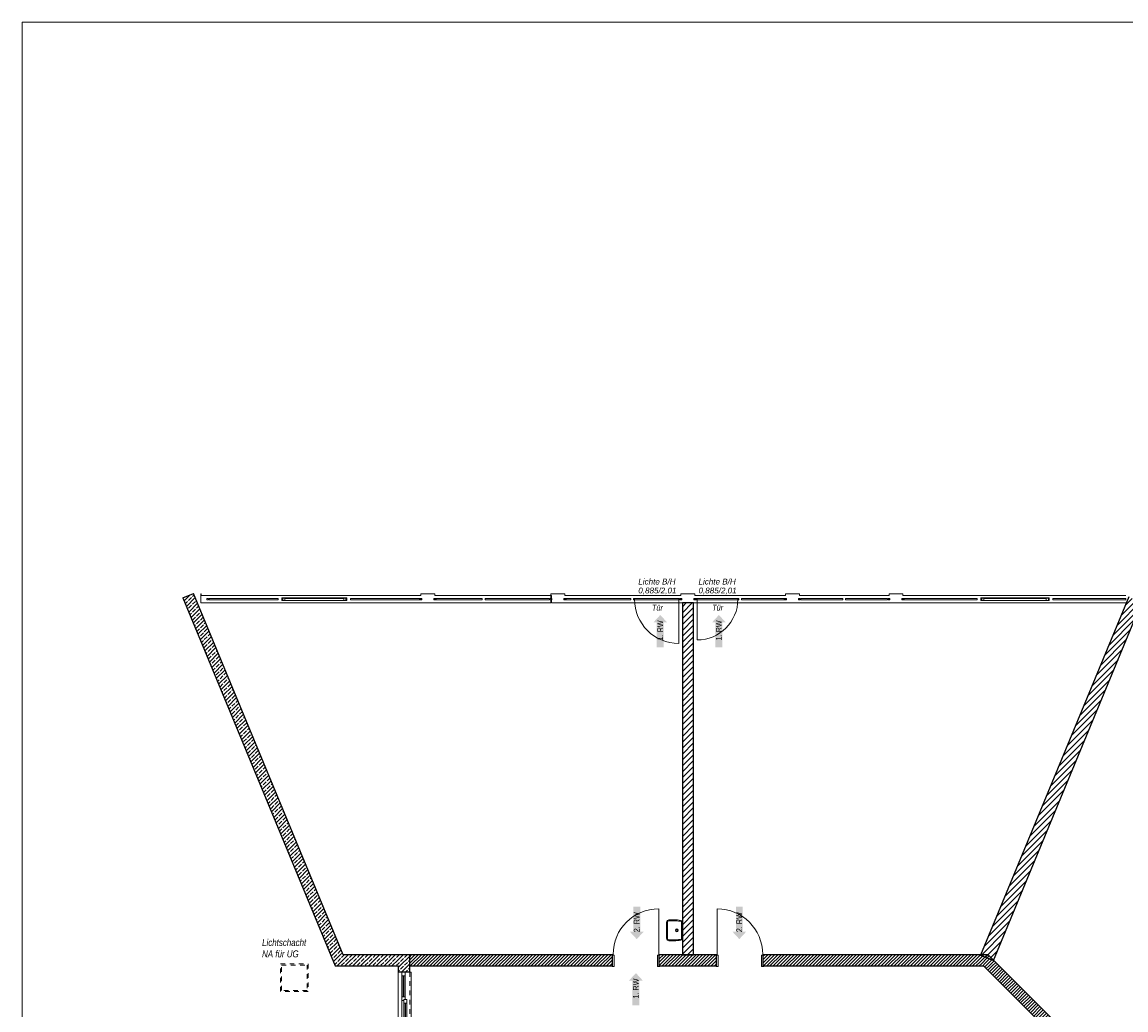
# Model space of a CAD drawing. Header units: metres. Extents: x -80 to 1923, y -189 to 69.
# Tile 21 of 256: x 15 to 39, y 46 to 67. Entities that reach past the tile are written whole.
import ezdxf

# ---------------------------------------------------------------- set-up
doc = ezdxf.new("R2010")
doc.units = ezdxf.units.M
doc.header["$MEASUREMENT"] = 0
for name, pattern in [('Strichlinie eng', [0.115, 0.075, -0.04]), ('Strichlinie_ eng', [0.115, 0.075, -0.04]), ('Wipeout_Contour', [1, 0, -1])]:
    doc.linetypes.add(name, pattern=pattern)
for name, color, linetype in [('00 Linien_Kreise_Splines', 7, 'Continuous'), ('10 Fassade', 7, 'Continuous'), ('10 Wand außen', 7, 'Continuous'), ('10 Wand innen', 7, 'Continuous'), ('50 Möblierung', 7, 'Continuous'), ('90 Allgemein Dokumentation', 7, 'Continuous'), ('97 Brandschutz', 7, 'Continuous'), ('97 Brandschutz Dokumentation', 7, 'Continuous')]:
    doc.layers.add(name, color=color, linetype=linetype)
doc.styles.add('ERSTELLTER_STIL_2', font='ARIALN.TTF')
doc.styles.add('ERSTELLTER_STIL_4', font='arial.ttf')
doc.styles.add('ERSTELLTER_STIL_5', font='ARIALN.TTF')
pattern_1 = [(45, (0, 0), (-0.06363961, 0.06363961), [])]
pattern_2 = [(45, (0, 0), (-0.08485281, 0.08485281), []), (45, (-0.04243, 0.04243), (-0.08485281, 0.08485281), [0.09, -0.03])]
pattern_3 = [(45, (0, 0), (-0.03535534, 0.03535534), [])]

# ---------------------------------------------------------------- blocks, each defined once
blk = doc.blocks.new('3-Flügelfenster 1+1+1 27')
at = {"layer": '10 Wand außen', "color": 7, "linetype": 'Continuous', "lineweight": 13}
for p, q in [((-0.9, 0.1), (-0.9, 0.13)), ((-0.9, 0.13), (0.9, 0.13)), ((0.9, 0.13), (0.9, 0.1)), ((-0.9, -0.15), (0.9, -0.15))]:
    blk.add_line(p, q, dxfattribs=at)
at = {"layer": '10 Wand außen', "color": 7, "linetype": 'Strichlinie eng', "lineweight": 13}
blk.add_line((-0.9, 0.1), (0.9, 0.1), dxfattribs=at)
at = {"layer": '10 Wand außen', "color": 7, "linetype": 'Continuous', "lineweight": 25}
for p, q in [((-0.9, 0.1), (-0.9, 0)), ((-0.9, 0), (-0.9, -0.07)), ((-0.9, 0), (-0.9, -0.07)), ((0.9, 0.1), (0.9, 0)), ((0.9, 0), (0.9, -0.07)), ((0.9, 0), (0.9, -0.07)), ((-0.9, -0.07), (-0.9, -0.15)), ((0.9, -0.07), (0.9, -0.15))]:
    blk.add_line(p, q, dxfattribs=at)
at = {"layer": '10 Wand außen', "color": 7, "linetype": 'Continuous', "lineweight": 18}
for p, q in [((-0.9, 0), (-0.82, 0)), ((-0.82, 0), (-0.367, 0)), ((-0.82, 0), (-0.82, -0.07)), ((-0.367, -0.07), (-0.367, 0)), ((-0.367, 0), (-0.327, 0)), ((-0.327, 0), (-0.307, 0)), ((-0.307, -0.03), (-0.307, 0.04)), ((-0.307, 0.04), (-0.227, 0.04)), ((-0.307, 0), (-0.307, -0.03)), ((-0.227, 0.04), (0.227, 0.04)), ((-0.227, 0.04), (-0.227, -0.03)), ((-0.227, 0.01), (0.227, 0.01)), ((0.227, -0.03), (0.227, 0.04)), ((0.227, 0.04), (0.307, 0.04)), ((0.307, 0.04), (0.307, -0.03)), ((0.307, -0.03), (0.307, 0)), ((0.307, 0), (0.327, 0)), ((0.327, 0), (0.367, 0)), ((0.367, 0), (0.82, 0)), ((0.367, 0), (0.367, -0.07)), ((0.82, -0.07), (0.82, 0)), ((0.82, 0), (0.9, 0)), ((-0.82, -0.07), (-0.9, -0.07)), ((-0.82, -0.03), (-0.367, -0.03)), ((-0.367, -0.04), (-0.82, -0.04)), ((-0.367, -0.07), (-0.82, -0.07)), ((-0.327, -0.07), (-0.367, -0.07)), ((-0.287, -0.07), (-0.327, -0.07)), ((-0.307, -0.03), (-0.287, -0.03)), ((-0.227, -0.03), (-0.307, -0.03)), ((-0.287, -0.03), (-0.287, -0.07)), ((0.287, -0.07), (-0.287, -0.07)), ((0.227, 0), (-0.227, 0)), ((0.227, -0.03), (-0.227, -0.03)), ((0.307, -0.03), (0.227, -0.03)), ((0.287, -0.07), (0.287, -0.03)), ((0.287, -0.03), (0.307, -0.03)), ((0.327, -0.07), (0.287, -0.07)), ((0.367, -0.07), (0.327, -0.07)), ((0.367, -0.03), (0.82, -0.03)), ((0.82, -0.04), (0.367, -0.04)), ((0.82, -0.07), (0.367, -0.07)), ((0.9, -0.07), (0.82, -0.07))]:
    blk.add_line(p, q, dxfattribs=at)
blk = doc.blocks.new('Blockrahmentür 1-Fl 27_3')
at = {"layer": '10 Wand innen', "color": 7, "linetype": 'Continuous', "lineweight": 18}
for p, q in [((0.4925, -0.01), (0.4925, 0.975)), ((-0.4925, -0.01), (-0.515, -0.01)), ((-0.515, -0.01), (-0.515, -0.02)), ((-0.515, -0.02), (-0.505, -0.02)), ((-0.505, -0.02), (-0.505, -0.26)), ((-0.4925, -0.03), (-0.4925, -0.01)), ((-0.4675, -0.03), (-0.4925, -0.03)), ((-0.4675, -0.27), (-0.4675, -0.03)), ((0.4675, -0.27), (0.4675, -0.03)), ((0.4675, -0.03), (0.4925, -0.03)), ((0.4925, -0.03), (0.4925, -0.01)), ((0.4925, -0.01), (0.515, -0.01)), ((0.515, -0.02), (0.505, -0.02)), ((0.505, -0.02), (0.505, -0.26)), ((0.515, -0.01), (0.515, -0.02)), ((-0.505, -0.26), (-0.515, -0.26)), ((-0.515, -0.26), (-0.515, -0.27)), ((-0.515, -0.27), (-0.4675, -0.27)), ((0.515, -0.27), (0.4675, -0.27)), ((0.505, -0.26), (0.515, -0.26)), ((0.515, -0.26), (0.515, -0.27))]:
    blk.add_line(p, q, dxfattribs=at)
at = {"layer": '10 Wand innen', "color": 7, "linetype": 'Continuous', "lineweight": 25}
for p, q in [((-0.505, -0.26), (-0.505, -0.02)), ((-0.505, -0.26), (-0.505, -0.02)), ((0.505, -0.26), (0.505, -0.02)), ((0.505, -0.26), (0.505, -0.02))]:
    blk.add_line(p, q, dxfattribs=at)
at = {"layer": '10 Wand innen', "color": 7, "linetype": 'Continuous', "lineweight": 13}
blk.add_arc((0.4925, -0.01), 0.985, 90, 180, dxfattribs=at)
blk = doc.blocks.new('Ausgussbecken_OMN_TINA[4]_2', base_point=(29.643, 47.722))
at = {"layer": '50 Möblierung', "color": 8, "linetype": 'Continuous', "lineweight": 13}
for p, q in [((29.303, 47.897), (29.303, 47.547)), ((29.323, 47.547), (29.323, 47.897)), ((29.353, 47.947), (29.502, 47.947)), ((29.353, 47.927), (29.502, 47.927)), ((29.623, 47.933), (29.623, 47.511)), ((29.643, 47.929), (29.643, 47.516)), ((29.502, 47.517), (29.353, 47.517)), ((29.353, 47.497), (29.502, 47.497))]:
    blk.add_line(p, q, dxfattribs=at)
for radius in [0.031, 0.019]:
    blk.add_circle((29.523, 47.722), radius, dxfattribs=at)
for centre, radius, start, end in [((29.353, 47.897), 0.05, 90.0013, 179.9987), ((29.353, 47.897), 0.03, 90.0046, 180), ((29.483, 47.252), 0.696, 76.713, 88.4758), ((29.483, 47.252), 0.676, 78.0511, 88.4535), ((29.353, 47.547), 0.05, 180.0013, 269.9987), ((29.353, 47.547), 0.03, 180, 269.9954), ((29.483, 48.193), 0.676, 271.5465, 281.9489), ((29.483, 48.193), 0.696, 271.5242, 283.287)]:
    blk.add_arc(centre, radius, start, end, dxfattribs=at)
blk = doc.blocks.new('Pfeil gerade 27')
at = {"layer": '97 Brandschutz', "linetype": 'Continuous', "lineweight": 18, "true_color": 0x60cd00}
blk.add_hatch(color=72, dxfattribs=at).paths.add_polyline_path([(0.35, 0), (0.188, 0.15), (0.188, 0.075), (-0.35, 0.075), (-0.35, -0.075), (0.188, -0.075), (0.188, -0.15)])

msp = doc.modelspace()

# ---------------------------------------------------------------- hatches: boundary and pattern name
at = {"layer": '10 Wand außen', "linetype": 'Continuous', "lineweight": 18, "true_color": 0x1f1f1f}
h = msp.add_hatch(dxfattribs=at)
h.set_pattern_fill('Beton_Stahlbeton_0002', color=250, style=0, pattern_type=2)
h.set_pattern_definition(pattern_2)
h.paths.add_polyline_path([(22.308, 47.192), (22.037, 47.192), (22.137, 46.952)])
h = msp.add_hatch(dxfattribs=at)
h.set_pattern_fill('Beton_Stahlbeton_0002', color=250, style=0, pattern_type=2)
h.set_pattern_definition(pattern_2)
h.paths.add_polyline_path([(22.308, 47.192), (22.137, 46.952), (22.407, 46.952)])
h = msp.add_hatch(dxfattribs=at)
h.set_pattern_fill('Beton_Stahlbeton_0002', color=250, style=0, pattern_type=2)
h.set_pattern_definition(pattern_2)
h.paths.add_polyline_path([(23.496, 47.192), (22.308, 47.192), (22.407, 46.952), (23.496, 46.952)])
h = msp.add_hatch(dxfattribs=at)
h.set_pattern_fill('Beton_Stahlbeton_0002', color=250, style=0, pattern_type=2)
h.set_pattern_definition(pattern_2)
h.paths.add_polyline_path([(23.496, 47.192), (23.496, 46.952), (23.746, 47.192)])
h = msp.add_hatch(dxfattribs=at)
h.set_pattern_fill('Beton_Stahlbeton_0002', color=250, style=0, pattern_type=2)
h.set_pattern_definition(pattern_2)
h.paths.add_polyline_path([(23.496, 46.952), (23.746, 46.952), (23.746, 47.192)])
h = msp.add_hatch(dxfattribs=at)
h.set_pattern_fill('Beton_Stahlbeton_0002', color=250, style=0, pattern_type=2)
h.set_pattern_definition(pattern_2)
h.paths.add_polyline_path([(23.496, 46.819), (23.576, 46.819), (23.646, 46.819), (23.746, 46.819), (23.746, 46.952), (23.496, 46.952)])
at = {"layer": '10 Wand innen', "linetype": 'Continuous', "lineweight": 18, "true_color": 0x1f1f1f}
h = msp.add_hatch(dxfattribs=at)
h.set_pattern_fill('Mauerziegel_0002', color=250, style=0, pattern_type=2)
h.set_pattern_definition(pattern_1)
h.paths.add_polyline_path([(29.883, 47.192), (29.883, 54.802), (29.643, 54.802), (29.643, 47.192)])
h = msp.add_hatch(dxfattribs=at)
h.set_pattern_fill('Hochlochziegel_0002', color=250, style=0, pattern_type=2)
h.set_pattern_definition(pattern_3)
h.paths.add_polyline_path([(23.746, 47.192), (23.746, 46.952), (28.133, 46.952), (28.133, 47.192)])
h = msp.add_hatch(dxfattribs=at)
h.set_pattern_fill('Hochlochziegel_0002', color=250, style=0, pattern_type=2)
h.set_pattern_definition(pattern_3)
h.paths.add_polyline_path([(29.143, 47.192), (29.143, 46.952), (30.383, 46.952), (30.383, 47.192)])
h = msp.add_hatch(dxfattribs=at)
h.set_pattern_fill('Hochlochziegel_0002', color=250, style=0, pattern_type=2)
h.set_pattern_definition(pattern_3)
h.paths.add_polyline_path([(31.393, 46.952), (36.159, 46.952), (35.919, 47.192), (31.393, 47.192)])
h = msp.add_hatch(dxfattribs=at)
h.set_pattern_fill('Hochlochziegel_0002', color=250, style=0, pattern_type=2)
h.set_pattern_definition(pattern_3)
h.paths.add_polyline_path([(35.919, 47.192), (36.159, 46.952), (36.259, 47.192)])
h = msp.add_hatch(dxfattribs=at)
h.set_pattern_fill('Hochlochziegel_0002', color=250, style=0, pattern_type=2)
h.set_pattern_definition(pattern_3)
h.paths.add_polyline_path([(36.159, 46.952), (36.499, 46.952), (36.259, 47.192)])
h = msp.add_hatch(dxfattribs=at)
h.set_pattern_fill('Hochlochziegel_0002', color=250, style=0, pattern_type=2)
h.set_pattern_definition(pattern_3)
h.paths.add_polyline_path([(36.499, 46.952), (36.159, 46.952), (38.667, 44.444), (38.837, 44.614)])

# ---------------------------------------------------------------- linework, layer by layer
at = {"layer": '00 Linien_Kreise_Splines', "color": 30, "linetype": 'Continuous', "lineweight": 18, "true_color": 0xff7300}
for p, q in [((64.262, 67.364), (15.362, 67.364)), ((15.362, 67.364), (15.362, 25.866))]:
    msp.add_line(p, q, dxfattribs=at)
at = {"layer": '00 Linien_Kreise_Splines', "color": 7, "linetype": 'Continuous', "lineweight": 13}
for p, q in [((29.563, 54.882), (29.563, 53.926)), ((29.963, 54.882), (29.963, 54.002))]:
    msp.add_line(p, q, dxfattribs=at)
for centre, radius, start, end in [((29.563, 54.882), 0.956, 180, 270), ((29.963, 54.882), 0.88, 270, 0)]:
    msp.add_arc(centre, radius, start, end, dxfattribs=at)
at = {"layer": '10 Fassade', "color": 7, "linetype": 'Continuous', "lineweight": 18}
for p, q in [((19.239, 55.002), (19.226, 55.002)), ((19.226, 55.002), (19.226, 54.802)), ((19.239, 55.002), (19.239, 54.962)), ((19.401, 54.962), (19.239, 54.962)), ((20.21, 54.962), (19.401, 54.962)), ((23.988, 54.962), (23.696, 54.962)), ((23.988, 55.002), (23.988, 54.962)), ((24.288, 55.002), (23.988, 55.002)), ((24.288, 55.002), (24.288, 54.962)), ((25.256, 54.962), (24.288, 54.962)), ((25.345, 54.962), (25.256, 54.962)), ((26.776, 54.962), (25.345, 54.962)), ((26.816, 54.962), (26.776, 54.962)), ((26.801, 55.002), (26.801, 54.897)), ((27.101, 55.002), (26.801, 55.002)), ((26.816, 54.962), (26.816, 54.802)), ((27.101, 55.002), (27.101, 54.962)), ((28.557, 54.962), (27.101, 54.962)), ((28.742, 54.962), (28.557, 54.962)), ((29.613, 54.962), (28.742, 54.962)), ((29.613, 55.002), (29.613, 54.962)), ((29.913, 55.002), (29.613, 55.002)), ((29.913, 55.002), (29.913, 54.962)), ((30.302, 54.962), (29.913, 54.962)), ((30.893, 54.962), (30.302, 54.962)), ((31.848, 54.962), (30.893, 54.962)), ((31.862, 54.962), (31.848, 54.962)), ((31.873, 54.962), (31.862, 54.962)), ((31.873, 55.002), (31.873, 54.962)), ((32.173, 55.002), (31.873, 55.002)), ((32.173, 55.002), (32.173, 54.962)), ((33.143, 54.962), (32.173, 54.962)), ((33.788, 54.962), (33.143, 54.962)), ((34.113, 54.962), (33.788, 54.962)), ((34.113, 55.002), (34.113, 54.962)), ((34.413, 55.002), (34.113, 55.002)), ((34.413, 55.002), (34.413, 54.962)), ((35.348, 54.962), (34.413, 54.962)), ((39.236, 54.962), (38.834, 54.962)), ((19.239, 54.802), (19.226, 54.802)), ((19.401, 54.802), (19.239, 54.802)), ((20.21, 54.802), (19.401, 54.802)), ((23.988, 54.802), (23.696, 54.802)), ((23.988, 54.897), (23.988, 54.867)), ((24.008, 54.897), (23.988, 54.897)), ((24.008, 54.867), (23.988, 54.867)), ((24.288, 54.802), (23.988, 54.802)), ((24.008, 54.897), (24.008, 54.867)), ((24.268, 54.897), (24.268, 54.867)), ((24.288, 54.897), (24.268, 54.897)), ((24.288, 54.867), (24.268, 54.867)), ((24.288, 54.897), (24.288, 54.867)), ((25.256, 54.802), (24.288, 54.802)), ((25.345, 54.802), (25.256, 54.802)), ((26.776, 54.802), (25.345, 54.802)), ((26.801, 54.802), (26.776, 54.802)), ((26.821, 54.897), (26.801, 54.897)), ((26.801, 54.867), (26.801, 54.802)), ((26.821, 54.867), (26.801, 54.867)), ((27.101, 54.802), (26.816, 54.802)), ((26.821, 54.897), (26.821, 54.867)), ((27.081, 54.897), (27.081, 54.867)), ((27.101, 54.897), (27.081, 54.897)), ((27.101, 54.867), (27.081, 54.867)), ((27.101, 54.897), (27.101, 54.867)), ((28.557, 54.802), (27.101, 54.802)), ((28.742, 54.802), (28.557, 54.802)), ((29.613, 54.802), (28.742, 54.802)), ((29.613, 54.897), (29.613, 54.867)), ((29.633, 54.897), (29.613, 54.897)), ((29.633, 54.867), (29.613, 54.867)), ((29.913, 54.802), (29.613, 54.802)), ((29.633, 54.897), (29.633, 54.867)), ((29.893, 54.897), (29.893, 54.867)), ((29.913, 54.897), (29.893, 54.897)), ((29.913, 54.867), (29.893, 54.867)), ((29.913, 54.897), (29.913, 54.867)), ((30.302, 54.802), (29.913, 54.802)), ((30.893, 54.802), (30.302, 54.802)), ((31.848, 54.802), (30.893, 54.802)), ((31.862, 54.802), (31.848, 54.802)), ((31.873, 54.802), (31.862, 54.802)), ((31.873, 54.897), (31.873, 54.867)), ((31.893, 54.897), (31.873, 54.897)), ((31.893, 54.867), (31.873, 54.867)), ((32.173, 54.802), (31.873, 54.802)), ((31.893, 54.897), (31.893, 54.867)), ((32.153, 54.897), (32.153, 54.867)), ((32.173, 54.897), (32.153, 54.897)), ((32.173, 54.867), (32.153, 54.867)), ((32.173, 54.897), (32.173, 54.867)), ((33.143, 54.802), (32.173, 54.802)), ((33.788, 54.802), (33.143, 54.802)), ((34.113, 54.802), (33.788, 54.802)), ((34.113, 54.897), (34.113, 54.867)), ((34.133, 54.897), (34.113, 54.897)), ((34.133, 54.867), (34.113, 54.867)), ((34.413, 54.802), (34.113, 54.802)), ((34.133, 54.897), (34.133, 54.867)), ((34.393, 54.897), (34.393, 54.867)), ((34.413, 54.897), (34.393, 54.897)), ((34.413, 54.867), (34.393, 54.867)), ((34.413, 54.897), (34.413, 54.867)), ((35.348, 54.802), (34.413, 54.802)), ((39.236, 54.802), (38.834, 54.802))]:
    msp.add_line(p, q, dxfattribs=at)
at = {"layer": '10 Fassade', "color": 7, "linetype": 'Continuous', "lineweight": 18, "flags": 128}
for points in [[(19.396, 54.897), (19.396, 54.867), (19.356, 54.867), (19.356, 54.897)], [(20.9, 54.897), (20.9, 54.867), (19.406, 54.867), (19.406, 54.897)], [(23.958, 54.897), (23.958, 54.867), (22.464, 54.867), (22.464, 54.897)], [(24.008, 54.897), (24.008, 54.867), (23.968, 54.867), (23.968, 54.897)], [(24.308, 54.897), (24.308, 54.867), (24.268, 54.867), (24.268, 54.897)], [(25.315, 54.897), (25.315, 54.867), (24.318, 54.867), (24.318, 54.897)], [(26.771, 54.897), (26.771, 54.867), (25.375, 54.867), (25.375, 54.897)], [(26.821, 54.897), (26.821, 54.867), (26.781, 54.867), (26.781, 54.897)], [(27.121, 54.897), (27.121, 54.867), (27.081, 54.867), (27.081, 54.897)], [(28.527, 54.897), (28.527, 54.867), (27.131, 54.867), (27.131, 54.897)], [(29.583, 54.897), (29.583, 54.867), (28.587, 54.867), (28.587, 54.897)], [(29.633, 54.897), (29.633, 54.867), (29.593, 54.867), (29.593, 54.897)], [(29.933, 54.897), (29.933, 54.867), (29.893, 54.867), (29.893, 54.897)], [(30.863, 54.897), (30.863, 54.867), (29.943, 54.867), (29.943, 54.897)], [(31.843, 54.897), (31.843, 54.867), (30.923, 54.867), (30.923, 54.897)], [(31.893, 54.897), (31.893, 54.867), (31.853, 54.867), (31.853, 54.897)], [(32.193, 54.897), (32.193, 54.867), (32.153, 54.867), (32.153, 54.897)], [(33.113, 54.897), (33.113, 54.867), (32.203, 54.867), (32.203, 54.897)], [(34.083, 54.897), (34.083, 54.867), (33.173, 54.867), (33.173, 54.897)], [(34.133, 54.897), (34.133, 54.867), (34.093, 54.867), (34.093, 54.897)], [(34.433, 54.897), (34.433, 54.867), (34.393, 54.867), (34.393, 54.897)], [(36.016, 54.897), (36.016, 54.867), (34.443, 54.867), (34.443, 54.897)], [(39.231, 54.897), (39.231, 54.867), (37.658, 54.867), (37.658, 54.897)]]:
    msp.add_lwpolyline(points, close=True, dxfattribs=at)
at = {"layer": '10 Wand außen', "color": 7, "linetype": 'Continuous', "lineweight": 25}
for p, q in [((23.576, 46.819), (23.496, 46.819)), ((23.646, 46.819), (23.576, 46.819)), ((23.746, 46.819), (23.646, 46.819))]:
    msp.add_line(p, q, dxfattribs=at)
at = {"layer": '10 Wand außen', "color": 7, "linetype": 'Continuous', "lineweight": 25, "flags": 128}
for points in [[(18.84, 54.911), (19.071, 55.007)], [(23.496, 47.192), (22.308, 47.192)], [(23.746, 47.192), (23.496, 47.192)], [(23.746, 46.819), (23.746, 47.192)], [(22.137, 46.952), (22.407, 46.952)], [(22.407, 46.952), (23.496, 46.952)], [(23.496, 46.952), (23.496, 46.819)]]:
    msp.add_lwpolyline(points, dxfattribs=at)
at = {"layer": '10 Wand innen', "color": 7, "linetype": 'Continuous', "lineweight": 25}
for p, q in [((28.133, 46.952), (28.133, 47.192)), ((29.143, 46.952), (29.143, 47.192)), ((30.383, 46.952), (30.383, 47.192)), ((31.393, 46.952), (31.393, 47.192))]:
    msp.add_line(p, q, dxfattribs=at)
at = {"layer": '10 Wand innen', "color": 7, "linetype": 'Continuous', "lineweight": 25, "flags": 128}
for points in [[(29.883, 54.802), (29.643, 54.802)], [(29.643, 54.802), (29.643, 47.192)], [(29.883, 47.192), (29.883, 54.802)], [(28.133, 47.192), (23.746, 47.192)], [(23.746, 46.952), (23.746, 47.192)], [(30.383, 47.192), (29.143, 47.192)], [(29.643, 47.192), (29.883, 47.192)], [(35.919, 47.192), (31.393, 47.192)], [(36.259, 47.192), (35.919, 47.192)], [(36.094, 47.187), (36.371, 47.072)], [(38.837, 44.614), (36.259, 47.192)], [(23.746, 46.952), (28.133, 46.952)], [(29.143, 46.952), (30.383, 46.952)], [(31.393, 46.952), (36.159, 46.952)], [(36.159, 46.952), (38.667, 44.444)]]:
    msp.add_lwpolyline(points, dxfattribs=at)
at = {"layer": '90 Allgemein Dokumentation', "color": 7, "linetype": 'Strichlinie_ eng', "lineweight": 13}
for points in [[(20.95, 46.997), (21.55, 46.997), (21.55, 46.397), (20.95, 46.397)], [(20.975, 46.972), (21.525, 46.972), (21.525, 46.422), (20.975, 46.422)]]:
    msp.add_lwpolyline(points, close=True, dxfattribs=at)

# ---------------------------------------------------------------- block references
at = {"layer": '10 Wand außen', "color": 7, "linetype": 'Continuous', "lineweight": 18, "rotation": 270}
msp.add_blockref('3-Flügelfenster 1+1+1 27', (23.646, 45.919), dxfattribs=at)
at = {"layer": '10 Wand innen', "color": 7, "linetype": 'Continuous', "lineweight": 18}
msp.add_blockref('Blockrahmentür 1-Fl 27_3', (28.638, 47.212), dxfattribs=at)
at = {"layer": '10 Wand innen', "color": 7, "linetype": 'Continuous', "lineweight": 18, "xscale": -1}
msp.add_blockref('Blockrahmentür 1-Fl 27_3', (30.888, 47.212), dxfattribs=at)
at = {"layer": '50 Möblierung', "color": 8, "linetype": 'Continuous', "lineweight": 13}
msp.add_blockref('Ausgussbecken_OMN_TINA[4]_2', (29.643, 47.722), dxfattribs=at)
at = {"layer": '97 Brandschutz', "color": 7, "linetype": 'Continuous', "lineweight": 18, "xscale": -1}
for p, rotation in [((29.165, 54.192), 270.0000000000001), ((30.433, 54.192), 270.0000000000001), ((28.656, 47.881), 90.0000000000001), ((30.875, 47.882), 90.0000000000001), ((28.638, 46.447), 270.0000000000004)]:
    msp.add_blockref('Pfeil gerade 27', p, dxfattribs=dict(at, rotation=rotation))

# ---------------------------------------------------------------- texts
at = {"layer": '97 Brandschutz', "color": 7, "linetype": 'Continuous', "lineweight": 13, "char_height": 0.125, "attachment_point": 1, "rotation": 90, "style": 'ERSTELLTER_STIL_2'}
for s, insert in [('\\A1;{\\pql;\\fArial Narrow|b0|i0|c0|p0;\\W1.000000;1. RW}', (29.101, 53.991)), ('\\A1;{\\pql;\\fArial Narrow|b0|i0|c0|p0;\\W1.000000;1. RW}', (30.369, 53.991)), ('\\A1;{\\pql;\\fArial Narrow|b0|i0|c0|p0;\\W1.000000;2\\fArial Narrow|b0|i0|c0|p0;\\W1.000000;. RW}', (28.592, 47.68)), ('\\A1;{\\pql;\\fArial Narrow|b0|i0|c0|p0;\\W1.000000;2\\fArial Narrow|b0|i0|c0|p0;\\W1.000000;. RW}', (30.811, 47.681)), ('\\A1;{\\pql;\\fArial Narrow|b0|i0|c0|p0;\\W1.000000;1. RW}', (28.574, 46.246))]:
    msp.add_mtext(s, dxfattribs=dict(at, insert=insert))
at = {"layer": '97 Brandschutz Dokumentation', "color": 7, "linetype": 'Continuous', "lineweight": 13, "attachment_point": 1}
for s, insert, char_height, line_spacing_factor, style in [('\\A1;{\\pql;\\fArial|b0|i1|c0|p0;\\W1.000000;Lichte B/H\\P\\pql;\\fArial|b0|i1|c0|p0;\\W1.000000;0,885/2,\\fArial|b0|i1|c0|p0;\\W1.000000;01}', (28.69, 55.326), 0.125, 0.923581, 'ERSTELLTER_STIL_4'), ('\\A1;{\\pql;\\fArial|b0|i1|c0|p0;\\W1.000000;Lichte B/H\\P\\pql;\\fArial|b0|i1|c0|p0;\\W1.000000;0,885/2,\\fArial|b0|i1|c0|p0;\\W1.000000;01}', (29.992, 55.326), 0.125, 0.923581, 'ERSTELLTER_STIL_4'), ('\\A1;{\\pql;\\fArial Narrow|b0|i1|c0|p0;\\W1.000000;Lichtschacht\\P\\pql;\\fArial Narrow|b0|i1|c0|p0;\\W1.000000;NA\\fArial Narrow|b0|i1|c0|p0;\\W1.000000; für UG}', (20.553, 47.534), 0.15, 0.984555, 'ERSTELLTER_STIL_5')]:
    msp.add_mtext(s, dxfattribs=dict(at, insert=insert, char_height=char_height, line_spacing_factor=line_spacing_factor, style=style))
at = {"layer": '97 Brandschutz Dokumentation', "color": 7, "linetype": 'Continuous', "lineweight": 13, "char_height": 0.125, "attachment_point": 1, "style": 'ERSTELLTER_STIL_5'}
for insert in [(28.986, 54.763), (30.289, 54.763)]:
    msp.add_mtext('\\A1;{\\pql;\\fArial Narrow|b0|i1|c0|p0;\\W1.000000;Tür}', dxfattribs=dict(at, insert=insert))

# ---------------------------------------------------------------- wipeouts: each hides what was drawn before it
at = {"color": 254, "linetype": 'Wipeout_Contour', "lineweight": 0, "ltscale": 236.042229}
msp.add_wipeout([(22.319, 54.907), (21.045, 54.907), (21.045, 54.852), (22.319, 54.852)], dxfattribs=at).dxf.layer = '10 Fassade'
at = {"color": 254, "linetype": 'Wipeout_Contour', "lineweight": 0, "ltscale": 264.392229}
msp.add_wipeout([(37.513, 54.907), (36.161, 54.907), (36.161, 54.852), (37.513, 54.852)], dxfattribs=at).dxf.layer = '10 Fassade'

# ---------------------------------------------------------------- next in the draw order: wipeouts: each hides what was drawn before it
at = {"color": 254, "linetype": 'Wipeout_Contour', "lineweight": 0, "ltscale": 236.15465}
msp.add_wipeout([(21.025, 54.912), (21.025, 54.907), (22.339, 54.907), (22.339, 54.912)], dxfattribs=at).dxf.layer = '10 Fassade'
at = {"color": 254, "linetype": 'Wipeout_Contour', "lineweight": 0, "ltscale": 264.492511}
msp.add_wipeout([(36.141, 54.912), (36.141, 54.907), (37.533, 54.907), (37.533, 54.912)], dxfattribs=at).dxf.layer = '10 Fassade'

# ---------------------------------------------------------------- next in the draw order: hatches: boundary and pattern name
at = {"layer": '10 Wand außen', "linetype": 'Continuous', "lineweight": 18, "true_color": 0x1f1f1f}
h = msp.add_hatch(dxfattribs=at)
h.set_pattern_fill('Beton_Stahlbeton_0002', color=250, style=0, pattern_type=2)
h.set_pattern_definition(pattern_2)
h.paths.add_polyline_path([(19.071, 55.007), (18.84, 54.911), (22.037, 47.192), (22.308, 47.192)])
at = {"layer": '10 Wand innen', "linetype": 'Continuous', "lineweight": 18, "true_color": 0x1f1f1f}
h = msp.add_hatch(dxfattribs=at)
h.set_pattern_fill('Mauerziegel_0002', color=250, style=0, pattern_type=2)
h.set_pattern_definition(pattern_1)
h.paths.add_polyline_path([(36.371, 47.072), (39.579, 54.816), (39.302, 54.931), (36.094, 47.187)])

# ---------------------------------------------------------------- next in the draw order: linework, layer by layer
at = {"layer": '10 Fassade', "color": 7, "linetype": 'Continuous', "lineweight": 18}
for p, q in [((20.93, 54.962), (20.21, 54.962)), ((21.77, 54.962), (20.93, 54.962)), ((22.434, 54.962), (21.77, 54.962)), ((23.696, 54.962), (22.434, 54.962)), ((36.046, 54.962), (35.348, 54.962)), ((36.908, 54.962), (36.046, 54.962)), ((37.628, 54.962), (36.908, 54.962)), ((38.834, 54.962), (37.628, 54.962)), ((20.93, 54.802), (20.21, 54.802)), ((21.77, 54.802), (20.93, 54.802)), ((21.045, 54.907), (22.319, 54.907)), ((22.319, 54.897), (21.045, 54.897)), ((22.319, 54.852), (21.045, 54.852)), ((22.434, 54.802), (21.77, 54.802)), ((23.696, 54.802), (22.434, 54.802)), ((36.046, 54.802), (35.348, 54.802)), ((36.908, 54.802), (36.046, 54.802)), ((36.161, 54.907), (37.513, 54.907)), ((37.513, 54.897), (36.161, 54.897)), ((37.513, 54.852), (36.161, 54.852)), ((37.628, 54.802), (36.908, 54.802)), ((38.834, 54.802), (37.628, 54.802))]:
    msp.add_line(p, q, dxfattribs=at)
at = {"layer": '10 Fassade', "color": 7, "linetype": 'Continuous', "lineweight": 18, "flags": 128}
for points in [[(20.98, 54.912), (21.025, 54.912), (21.025, 54.907), (21, 54.907), (21, 54.857), (20.98, 54.857)], [(21.025, 54.912), (22.339, 54.912), (22.339, 54.907), (21.025, 54.907)], [(22.384, 54.857), (22.364, 54.857), (22.364, 54.907), (22.339, 54.907), (22.339, 54.912), (22.384, 54.912)], [(36.096, 54.912), (36.141, 54.912), (36.141, 54.907), (36.116, 54.907), (36.116, 54.857), (36.096, 54.857)], [(36.141, 54.912), (37.533, 54.912), (37.533, 54.907), (36.141, 54.907)], [(37.578, 54.857), (37.558, 54.857), (37.558, 54.907), (37.533, 54.907), (37.533, 54.912), (37.578, 54.912)], [(21, 54.907), (21.045, 54.907), (21.045, 54.852), (21, 54.852)], [(22.364, 54.852), (22.319, 54.852), (22.319, 54.907), (22.364, 54.907)], [(36.116, 54.907), (36.161, 54.907), (36.161, 54.852), (36.116, 54.852)], [(37.558, 54.852), (37.513, 54.852), (37.513, 54.907), (37.558, 54.907)]]:
    msp.add_lwpolyline(points, close=True, dxfattribs=at)
at = {"layer": '10 Wand außen', "color": 7, "linetype": 'Continuous', "lineweight": 25, "flags": 128}
for points in [[(18.84, 54.911), (22.137, 46.952)], [(22.308, 47.192), (19.071, 55.007)]]:
    msp.add_lwpolyline(points, dxfattribs=at)
at = {"layer": '10 Wand innen', "color": 7, "linetype": 'Continuous', "lineweight": 25, "flags": 128}
for points in [[(39.302, 54.931), (36.094, 47.187)], [(36.371, 47.072), (39.579, 54.816)]]:
    msp.add_lwpolyline(points, dxfattribs=at)

doc.saveas('drawing.dxf')
